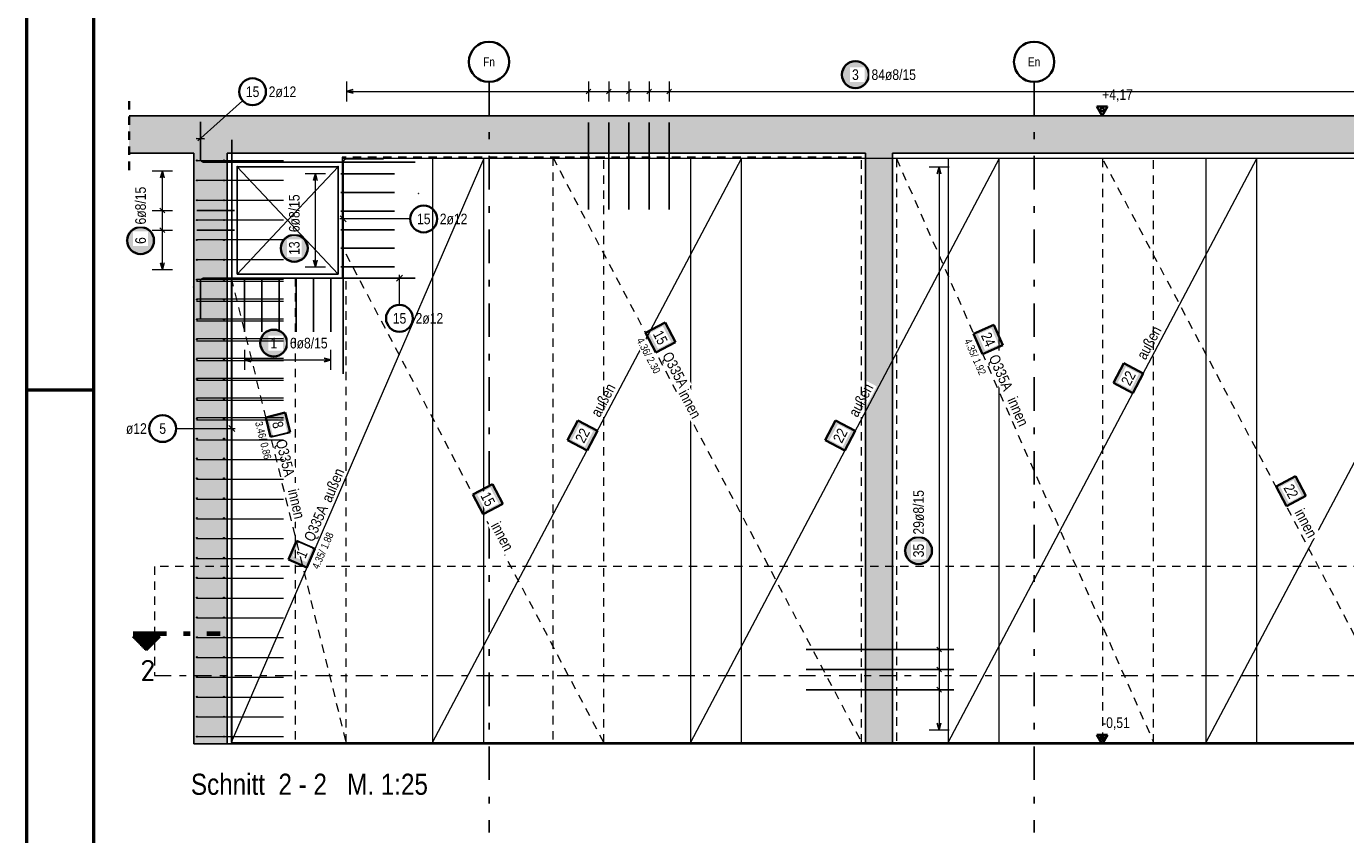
# Model space of a CAD drawing. Header units: millimetres. Extents: x 0 to 89.5, y 0 to 42.
# Tile 3 of 39: x 0 to 19.7, y 8.2 to 20.3. Entities that reach past the tile are written whole.
import ezdxf
from ezdxf.enums import TextEntityAlignment as Align

# ---------------------------------------------------------------- set-up
doc = ezdxf.new("R2010")
doc.units = ezdxf.units.MM
for name, pattern in [('DASHDOT', [1, 0.5, -0.25, 0, -0.25]), ('DASHDOTX2', [2, 1, -0.5, 0, -0.5]), ('HIDDEN', [0.375, 0.25, -0.125])]:
    doc.linetypes.add(name, pattern=pattern)
for name, color, linetype, lineweight in [('Achsen', 7, 'Continuous', 20), ('Bewehrung', 7, 'Continuous', 20), ('nplo', 7, 'Continuous', 20), ('Schraffuren', 7, 'Continuous', 20)]:
    doc.layers.add(name, color=color, linetype=linetype, lineweight=lineweight)
doc.styles.add('Arial Narrow', font='ARIALN.TTF')
doc.styles.add('isocp', font='isocp', dxfattribs={"width": 1.1})

msp = doc.modelspace()

# ---------------------------------------------------------------- hatches: boundary and pattern name
at = {"lineweight": 50}
h = msp.add_hatch(dxfattribs=at)
h.set_pattern_fill('Mau', color=4, scale=0.01, angle=-90, style=0, pattern_type=2)
h.set_pattern_definition([(-90, (0, 0), (0.02, 1e-18), [])])
h.paths.add_polyline_path([(1.988379, 11.1706), (1.588379, 11.1706), (1.788379, 10.9706)])
at = {"layer": 'Bewehrung', "lineweight": 25, "true_color": 0xffffff}
for points in [[(12.569731, 19.547543), (12.569597, 19.555221), (12.569195, 19.56289), (12.568526, 19.570539), (12.56759, 19.578161), (12.566389, 19.585746), (12.564924, 19.593284), (12.563196, 19.600766), (12.561209, 19.608183), (12.558964, 19.615527), (12.556464, 19.622788), (12.553712, 19.629957), (12.550711, 19.637025), (12.547466, 19.643985), (12.54398, 19.650827), (12.540257, 19.657543), (12.536302, 19.664125), (12.53212, 19.670566), (12.527715, 19.676856), (12.523094, 19.682989), (12.518261, 19.688956), (12.513223, 19.694752), (12.507986, 19.700368), (12.502556, 19.705798), (12.49694, 19.711035), (12.491145, 19.716073), (12.485177, 19.720906), (12.479044, 19.725527), (12.472754, 19.729931), (12.466314, 19.734114), (12.459731, 19.738069), (12.453015, 19.741792), (12.446173, 19.745278), (12.439213, 19.748523), (12.432145, 19.751524), (12.424976, 19.754276), (12.417715, 19.756776), (12.410372, 19.759021), (12.402954, 19.761008), (12.395472, 19.762736), (12.387934, 19.764201), (12.380349, 19.765402), (12.372728, 19.766338), (12.365078, 19.767007), (12.357409, 19.767409), (12.349731, 19.767543), (12.342054, 19.767409), (12.334385, 19.767007), (12.326735, 19.766338), (12.319113, 19.765402), (12.311529, 19.764201), (12.303991, 19.762736), (12.296509, 19.761008), (12.289091, 19.759021), (12.281748, 19.756776), (12.274487, 19.754276), (12.267318, 19.751524), (12.260249, 19.748523), (12.25329, 19.745278), (12.246448, 19.741792), (12.239731, 19.738069), (12.233149, 19.734114), (12.226709, 19.729931), (12.220419, 19.725527), (12.214286, 19.720906), (12.208318, 19.716073), (12.202523, 19.711035), (12.196907, 19.705798), (12.191477, 19.700368), (12.18624, 19.694752), (12.181202, 19.688956), (12.176369, 19.682989), (12.171748, 19.676856), (12.167343, 19.670566), (12.163161, 19.664125), (12.159206, 19.657543), (12.155483, 19.650827), (12.151997, 19.643985), (12.148751, 19.637025), (12.145751, 19.629957), (12.142999, 19.622788), (12.140499, 19.615527), (12.138254, 19.608183), (12.136266, 19.600766), (12.134539, 19.593284), (12.133074, 19.585746), (12.131872, 19.578161), (12.130937, 19.570539), (12.130267, 19.56289), (12.129865, 19.555221), (12.129731, 19.547543), (12.129865, 19.539865), (12.130267, 19.532197), (12.130937, 19.524547), (12.131872, 19.516925), (12.133074, 19.509341), (12.134539, 19.501803), (12.136266, 19.49432), (12.138254, 19.486903), (12.140499, 19.479559), (12.142999, 19.472299), (12.145751, 19.46513), (12.148751, 19.458061), (12.151997, 19.451102), (12.155483, 19.444259), (12.159206, 19.437543), (12.163161, 19.430961), (12.167343, 19.424521), (12.171748, 19.41823), (12.176369, 19.412098), (12.181202, 19.40613), (12.18624, 19.400334), (12.191477, 19.394718), (12.196907, 19.389288), (12.202523, 19.384051), (12.208318, 19.379013), (12.214286, 19.374181), (12.220419, 19.369559), (12.226709, 19.365155), (12.233149, 19.360973), (12.239731, 19.357018), (12.246448, 19.353295), (12.25329, 19.349809), (12.260249, 19.346563), (12.267318, 19.343563), (12.274487, 19.340811), (12.281748, 19.338311), (12.289091, 19.336066), (12.296509, 19.334078), (12.303991, 19.332351), (12.311529, 19.330886), (12.319113, 19.329684), (12.326735, 19.328748), (12.334385, 19.328079), (12.342054, 19.327677), (12.349731, 19.327543), (12.357409, 19.327677), (12.365078, 19.328079), (12.372728, 19.328748), (12.380349, 19.329684), (12.387934, 19.330886), (12.395472, 19.332351), (12.402954, 19.334078), (12.410372, 19.336066), (12.417715, 19.338311), (12.424976, 19.340811), (12.432145, 19.343563), (12.439213, 19.346563), (12.446173, 19.349809), (12.453015, 19.353295), (12.459731, 19.357018), (12.466314, 19.360973), (12.472754, 19.365155), (12.479044, 19.369559), (12.485177, 19.374181), (12.491145, 19.379013), (12.49694, 19.384051), (12.502556, 19.389288), (12.507986, 19.394718), (12.513223, 19.400334), (12.518261, 19.40613), (12.523094, 19.412098), (12.527715, 19.41823), (12.53212, 19.424521), (12.536302, 19.430961), (12.540257, 19.437543), (12.54398, 19.444259), (12.547466, 19.451102), (12.550711, 19.458061), (12.553712, 19.46513), (12.556464, 19.472299), (12.558964, 19.479559), (12.561209, 19.486903), (12.563196, 19.49432), (12.564924, 19.501803), (12.566389, 19.509341), (12.56759, 19.516925), (12.568526, 19.524547), (12.569195, 19.532197)], [(1.920939, 17.074953), (1.920805, 17.082631), (1.920404, 17.090299), (1.919734, 17.097949), (1.918798, 17.105571), (1.917597, 17.113156), (1.916132, 17.120694), (1.914404, 17.128176), (1.912417, 17.135593), (1.910172, 17.142937), (1.907672, 17.150197), (1.90492, 17.157366), (1.901919, 17.164435), (1.898674, 17.171395), (1.895188, 17.178237), (1.891465, 17.184953), (1.88751, 17.191535), (1.883328, 17.197975), (1.878923, 17.204266), (1.874302, 17.210399), (1.869469, 17.216366), (1.864431, 17.222162), (1.859194, 17.227778), (1.853764, 17.233208), (1.848148, 17.238445), (1.842353, 17.243483), (1.836385, 17.248315), (1.830252, 17.252937), (1.823962, 17.257341), (1.817522, 17.261524), (1.810939, 17.265479), (1.804223, 17.269201), (1.797381, 17.272688), (1.790421, 17.275933), (1.783353, 17.278933), (1.776184, 17.281685), (1.768923, 17.284185), (1.76158, 17.286431), (1.754162, 17.288418), (1.74668, 17.290145), (1.739142, 17.291611), (1.731558, 17.292812), (1.723936, 17.293748), (1.716286, 17.294417), (1.708617, 17.294819), (1.700939, 17.294953), (1.693262, 17.294819), (1.685593, 17.294417), (1.677943, 17.293748), (1.670321, 17.292812), (1.662737, 17.291611), (1.655199, 17.290145), (1.647717, 17.288418), (1.640299, 17.286431), (1.632956, 17.284185), (1.625695, 17.281685), (1.618526, 17.278933), (1.611457, 17.275933), (1.604498, 17.272688), (1.597656, 17.269201), (1.590939, 17.265479), (1.584357, 17.261524), (1.577917, 17.257341), (1.571627, 17.252937), (1.565494, 17.248315), (1.559526, 17.243483), (1.553731, 17.238445), (1.548115, 17.233208), (1.542685, 17.227778), (1.537448, 17.222162), (1.53241, 17.216366), (1.527577, 17.210399), (1.522956, 17.204266), (1.518551, 17.197975), (1.514369, 17.191535), (1.510414, 17.184953), (1.506691, 17.178237), (1.503205, 17.171395), (1.499959, 17.164435), (1.496959, 17.157366), (1.494207, 17.150197), (1.491707, 17.142937), (1.489462, 17.135593), (1.487474, 17.128176), (1.485747, 17.120694), (1.484282, 17.113156), (1.48308, 17.105571), (1.482145, 17.097949), (1.481475, 17.090299), (1.481073, 17.082631), (1.480939, 17.074953), (1.481073, 17.067275), (1.481475, 17.059607), (1.482145, 17.051957), (1.48308, 17.044335), (1.484282, 17.03675), (1.485747, 17.029212), (1.487474, 17.02173), (1.489462, 17.014313), (1.491707, 17.006969), (1.494207, 16.999709), (1.496959, 16.99254), (1.499959, 16.985471), (1.503205, 16.978511), (1.506691, 16.971669), (1.510414, 16.964953), (1.514369, 16.958371), (1.518551, 16.951931), (1.522956, 16.94564), (1.527577, 16.939507), (1.53241, 16.93354), (1.537448, 16.927744), (1.542685, 16.922128), (1.548115, 16.916698), (1.553731, 16.911461), (1.559526, 16.906423), (1.565494, 16.901591), (1.571627, 16.896969), (1.577917, 16.892565), (1.584357, 16.888382), (1.590939, 16.884427), (1.597656, 16.880705), (1.604498, 16.877218), (1.611457, 16.873973), (1.618526, 16.870973), (1.625695, 16.868221), (1.632956, 16.865721), (1.640299, 16.863475), (1.647717, 16.861488), (1.655199, 16.859761), (1.662737, 16.858295), (1.670321, 16.857094), (1.677943, 16.856158), (1.685593, 16.855489), (1.693262, 16.855087), (1.700939, 16.854953), (1.708617, 16.855087), (1.716286, 16.855489), (1.723936, 16.856158), (1.731558, 16.857094), (1.739142, 16.858295), (1.74668, 16.859761), (1.754162, 16.861488), (1.76158, 16.863475), (1.768923, 16.865721), (1.776184, 16.868221), (1.783353, 16.870973), (1.790421, 16.873973), (1.797381, 16.877218), (1.804223, 16.880705), (1.810939, 16.884427), (1.817522, 16.888382), (1.823962, 16.892565), (1.830252, 16.896969), (1.836385, 16.901591), (1.842353, 16.906423), (1.848148, 16.911461), (1.853764, 16.916698), (1.859194, 16.922128), (1.864431, 16.927744), (1.869469, 16.93354), (1.874302, 16.939507), (1.878923, 16.94564), (1.883328, 16.951931), (1.88751, 16.958371), (1.891465, 16.964953), (1.895188, 16.971669), (1.898674, 16.978511), (1.901919, 16.985471), (1.90492, 16.99254), (1.907672, 16.999709), (1.910172, 17.006969), (1.912417, 17.014313), (1.914404, 17.02173), (1.916132, 17.029212), (1.917597, 17.03675), (1.918798, 17.044335), (1.919734, 17.051957), (1.920404, 17.059607)], [(4.210669, 16.960864), (4.210535, 16.968542), (4.210133, 16.976211), (4.209464, 16.98386), (4.208528, 16.991482), (4.207327, 16.999067), (4.205861, 17.006605), (4.204134, 17.014087), (4.202146, 17.021504), (4.199901, 17.028848), (4.197401, 17.036109), (4.194649, 17.043278), (4.191649, 17.050346), (4.188404, 17.057306), (4.184917, 17.064148), (4.181194, 17.070864), (4.177239, 17.077446), (4.173057, 17.083887), (4.168653, 17.090177), (4.164031, 17.09631), (4.159199, 17.102277), (4.154161, 17.108073), (4.148924, 17.113689), (4.143494, 17.119119), (4.137878, 17.124356), (4.132082, 17.129394), (4.126114, 17.134227), (4.119982, 17.138848), (4.113691, 17.143252), (4.107251, 17.147435), (4.100669, 17.15139), (4.093953, 17.155113), (4.087111, 17.158599), (4.080151, 17.161844), (4.073082, 17.164845), (4.065913, 17.167597), (4.058653, 17.170097), (4.051309, 17.172342), (4.043892, 17.174329), (4.036409, 17.176057), (4.028871, 17.177522), (4.021287, 17.178723), (4.013665, 17.179659), (4.006015, 17.180328), (3.998347, 17.18073), (3.990669, 17.180864), (3.982991, 17.18073), (3.975322, 17.180328), (3.967673, 17.179659), (3.960051, 17.178723), (3.952466, 17.177522), (3.944928, 17.176057), (3.937446, 17.174329), (3.930029, 17.172342), (3.922685, 17.170097), (3.915424, 17.167597), (3.908255, 17.164845), (3.901187, 17.161844), (3.894227, 17.158599), (3.887385, 17.155113), (3.880669, 17.15139), (3.874087, 17.147435), (3.867646, 17.143252), (3.861356, 17.138848), (3.855223, 17.134227), (3.849256, 17.129394), (3.84346, 17.124356), (3.837844, 17.119119), (3.832414, 17.113689), (3.827177, 17.108073), (3.822139, 17.102277), (3.817307, 17.09631), (3.812685, 17.090177), (3.808281, 17.083887), (3.804098, 17.077446), (3.800143, 17.070864), (3.79642, 17.064148), (3.792934, 17.057306), (3.789689, 17.050346), (3.786688, 17.043278), (3.783937, 17.036109), (3.781436, 17.028848), (3.779191, 17.021504), (3.777204, 17.014087), (3.775476, 17.006605), (3.774011, 16.999067), (3.77281, 16.991482), (3.771874, 16.98386), (3.771205, 16.976211), (3.770803, 16.968542), (3.770669, 16.960864), (3.770803, 16.953186), (3.771205, 16.945518), (3.771874, 16.937868), (3.77281, 16.930246), (3.774011, 16.922662), (3.775476, 16.915124), (3.777204, 16.907641), (3.779191, 16.900224), (3.781436, 16.89288), (3.783937, 16.88562), (3.786688, 16.878451), (3.789689, 16.871382), (3.792934, 16.864423), (3.79642, 16.85758), (3.800143, 16.850864), (3.804098, 16.844282), (3.808281, 16.837842), (3.812685, 16.831551), (3.817307, 16.825419), (3.822139, 16.819451), (3.827177, 16.813655), (3.832414, 16.808039), (3.837844, 16.802609), (3.84346, 16.797372), (3.849256, 16.792334), (3.855223, 16.787502), (3.861356, 16.78288), (3.867646, 16.778476), (3.874087, 16.774294), (3.880669, 16.770339), (3.887385, 16.766616), (3.894227, 16.763129), (3.901187, 16.759884), (3.908255, 16.756884), (3.915424, 16.754132), (3.922685, 16.751632), (3.930029, 16.749387), (3.937446, 16.747399), (3.944928, 16.745672), (3.952466, 16.744206), (3.960051, 16.743005), (3.967673, 16.742069), (3.975322, 16.7414), (3.982991, 16.740998), (3.990669, 16.740864), (3.998347, 16.740998), (4.006015, 16.7414), (4.013665, 16.742069), (4.021287, 16.743005), (4.028871, 16.744206), (4.036409, 16.745672), (4.043892, 16.747399), (4.051309, 16.749387), (4.058653, 16.751632), (4.065913, 16.754132), (4.073082, 16.756884), (4.080151, 16.759884), (4.087111, 16.763129), (4.093953, 16.766616), (4.100669, 16.770339), (4.107251, 16.774294), (4.113691, 16.778476), (4.119982, 16.78288), (4.126114, 16.787502), (4.132082, 16.792334), (4.137878, 16.797372), (4.143494, 16.802609), (4.148924, 16.808039), (4.154161, 16.813655), (4.159199, 16.819451), (4.164031, 16.825419), (4.168653, 16.831551), (4.173057, 16.837842), (4.177239, 16.844282), (4.181194, 16.850864), (4.184917, 16.85758), (4.188404, 16.864423), (4.191649, 16.871382), (4.194649, 16.878451), (4.197401, 16.88562), (4.199901, 16.89288), (4.202146, 16.900224), (4.204134, 16.907641), (4.205861, 16.915124), (4.207327, 16.922662), (4.208528, 16.930246), (4.209464, 16.937868), (4.210133, 16.945518)], [(3.905126, 15.547543), (3.904992, 15.555221), (3.90459, 15.56289), (3.90392, 15.570539), (3.902985, 15.578161), (3.901783, 15.585746), (3.900318, 15.593284), (3.898591, 15.600766), (3.896603, 15.608183), (3.894358, 15.615527), (3.891858, 15.622788), (3.889106, 15.629957), (3.886106, 15.637025), (3.88286, 15.643985), (3.879374, 15.650827), (3.875651, 15.657543), (3.871696, 15.664125), (3.867514, 15.670566), (3.863109, 15.676856), (3.858488, 15.682989), (3.853655, 15.688956), (3.848617, 15.694752), (3.84338, 15.700368), (3.83795, 15.705798), (3.832334, 15.711035), (3.826539, 15.716073), (3.820571, 15.720906), (3.814438, 15.725527), (3.808148, 15.729931), (3.801708, 15.734114), (3.795126, 15.738069), (3.788409, 15.741792), (3.781567, 15.745278), (3.774608, 15.748523), (3.767539, 15.751524), (3.76037, 15.754276), (3.753109, 15.756776), (3.745766, 15.759021), (3.738348, 15.761008), (3.730866, 15.762736), (3.723328, 15.764201), (3.715744, 15.765402), (3.708122, 15.766338), (3.700472, 15.767007), (3.692803, 15.767409), (3.685126, 15.767543), (3.677448, 15.767409), (3.669779, 15.767007), (3.662129, 15.766338), (3.654508, 15.765402), (3.646923, 15.764201), (3.639385, 15.762736), (3.631903, 15.761008), (3.624485, 15.759021), (3.617142, 15.756776), (3.609881, 15.754276), (3.602712, 15.751524), (3.595644, 15.748523), (3.588684, 15.745278), (3.581842, 15.741792), (3.575126, 15.738069), (3.568543, 15.734114), (3.562103, 15.729931), (3.555813, 15.725527), (3.54968, 15.720906), (3.543712, 15.716073), (3.537917, 15.711035), (3.532301, 15.705798), (3.526871, 15.700368), (3.521634, 15.694752), (3.516596, 15.688956), (3.511763, 15.682989), (3.507142, 15.676856), (3.502737, 15.670566), (3.498555, 15.664125), (3.4946, 15.657543), (3.490877, 15.650827), (3.487391, 15.643985), (3.484146, 15.637025), (3.481145, 15.629957), (3.478393, 15.622788), (3.475893, 15.615527), (3.473648, 15.608183), (3.471661, 15.600766), (3.469933, 15.593284), (3.468468, 15.585746), (3.467267, 15.578161), (3.466331, 15.570539), (3.465662, 15.56289), (3.46526, 15.555221), (3.465126, 15.547543), (3.46526, 15.539865), (3.465662, 15.532197), (3.466331, 15.524547), (3.467267, 15.516925), (3.468468, 15.509341), (3.469933, 15.501803), (3.471661, 15.49432), (3.473648, 15.486903), (3.475893, 15.479559), (3.478393, 15.472299), (3.481145, 15.46513), (3.484146, 15.458061), (3.487391, 15.451102), (3.490877, 15.444259), (3.4946, 15.437543), (3.498555, 15.430961), (3.502737, 15.424521), (3.507142, 15.41823), (3.511763, 15.412098), (3.516596, 15.40613), (3.521634, 15.400334), (3.526871, 15.394718), (3.532301, 15.389288), (3.537917, 15.384051), (3.543712, 15.379013), (3.54968, 15.374181), (3.555813, 15.369559), (3.562103, 15.365155), (3.568543, 15.360973), (3.575126, 15.357018), (3.581842, 15.353295), (3.588684, 15.349809), (3.595644, 15.346563), (3.602712, 15.343563), (3.609881, 15.340811), (3.617142, 15.338311), (3.624485, 15.336066), (3.631903, 15.334078), (3.639385, 15.332351), (3.646923, 15.330886), (3.654508, 15.329684), (3.662129, 15.328748), (3.669779, 15.328079), (3.677448, 15.327677), (3.685126, 15.327543), (3.692803, 15.327677), (3.700472, 15.328079), (3.708122, 15.328748), (3.715744, 15.329684), (3.723328, 15.330886), (3.730866, 15.332351), (3.738348, 15.334078), (3.745766, 15.336066), (3.753109, 15.338311), (3.76037, 15.340811), (3.767539, 15.343563), (3.774608, 15.346563), (3.781567, 15.349809), (3.788409, 15.353295), (3.795126, 15.357018), (3.801708, 15.360973), (3.808148, 15.365155), (3.814438, 15.369559), (3.820571, 15.374181), (3.826539, 15.379013), (3.832334, 15.384051), (3.83795, 15.389288), (3.84338, 15.394718), (3.848617, 15.400334), (3.853655, 15.40613), (3.858488, 15.412098), (3.863109, 15.41823), (3.867514, 15.424521), (3.871696, 15.430961), (3.875651, 15.437543), (3.879374, 15.444259), (3.88286, 15.451102), (3.886106, 15.458061), (3.889106, 15.46513), (3.891858, 15.472299), (3.894358, 15.479559), (3.896603, 15.486903), (3.898591, 15.49432), (3.900318, 15.501803), (3.901783, 15.509341), (3.902985, 15.516925), (3.90392, 15.524547), (3.90459, 15.532197)], [(13.510464, 12.455214), (13.51033, 12.462892), (13.509928, 12.47056), (13.509259, 12.47821), (13.508323, 12.485832), (13.507122, 12.493417), (13.505656, 12.500955), (13.503929, 12.508437), (13.501942, 12.515854), (13.499696, 12.523198), (13.497196, 12.530458), (13.494444, 12.537627), (13.491444, 12.544696), (13.488199, 12.551656), (13.484712, 12.558498), (13.48099, 12.565214), (13.477035, 12.571796), (13.472852, 12.578236), (13.468448, 12.584527), (13.463826, 12.59066), (13.458994, 12.596627), (13.453956, 12.602423), (13.448719, 12.608039), (13.443289, 12.613469), (13.437673, 12.618706), (13.431877, 12.623744), (13.42591, 12.628576), (13.419777, 12.633198), (13.413486, 12.637602), (13.407046, 12.641785), (13.400464, 12.64574), (13.393748, 12.649462), (13.386906, 12.652949), (13.379946, 12.656194), (13.372877, 12.659194), (13.365708, 12.661946), (13.358448, 12.664446), (13.351104, 12.666692), (13.343687, 12.668679), (13.336205, 12.670406), (13.328667, 12.671872), (13.321082, 12.673073), (13.31346, 12.674009), (13.30581, 12.674678), (13.298142, 12.67508), (13.290464, 12.675214), (13.282786, 12.67508), (13.275118, 12.674678), (13.267468, 12.674009), (13.259846, 12.673073), (13.252261, 12.671872), (13.244723, 12.670406), (13.237241, 12.668679), (13.229824, 12.666692), (13.22248, 12.664446), (13.21522, 12.661946), (13.208051, 12.659194), (13.200982, 12.656194), (13.194022, 12.652949), (13.18718, 12.649462), (13.180464, 12.64574), (13.173882, 12.641785), (13.167442, 12.637602), (13.161151, 12.633198), (13.155018, 12.628576), (13.149051, 12.623744), (13.143255, 12.618706), (13.137639, 12.613469), (13.132209, 12.608039), (13.126972, 12.602423), (13.121934, 12.596627), (13.117102, 12.59066), (13.11248, 12.584527), (13.108076, 12.578236), (13.103893, 12.571796), (13.099938, 12.565214), (13.096216, 12.558498), (13.092729, 12.551656), (13.089484, 12.544696), (13.086484, 12.537627), (13.083732, 12.530458), (13.081232, 12.523198), (13.078986, 12.515854), (13.076999, 12.508437), (13.075272, 12.500955), (13.073806, 12.493417), (13.072605, 12.485832), (13.071669, 12.47821), (13.071, 12.47056), (13.070598, 12.462892), (13.070464, 12.455214), (13.070598, 12.447536), (13.071, 12.439868), (13.071669, 12.432218), (13.072605, 12.424596), (13.073806, 12.417011), (13.075272, 12.409473), (13.076999, 12.401991), (13.078986, 12.394574), (13.081232, 12.38723), (13.083732, 12.37997), (13.086484, 12.372801), (13.089484, 12.365732), (13.092729, 12.358772), (13.096216, 12.35193), (13.099938, 12.345214), (13.103893, 12.338632), (13.108076, 12.332192), (13.11248, 12.325901), (13.117102, 12.319769), (13.121934, 12.313801), (13.126972, 12.308005), (13.132209, 12.302389), (13.137639, 12.296959), (13.143255, 12.291722), (13.149051, 12.286684), (13.155018, 12.281852), (13.161151, 12.27723), (13.167442, 12.272826), (13.173882, 12.268643), (13.180464, 12.264688), (13.18718, 12.260966), (13.194022, 12.257479), (13.200982, 12.254234), (13.208051, 12.251234), (13.21522, 12.248482), (13.22248, 12.245982), (13.229824, 12.243736), (13.237241, 12.241749), (13.244723, 12.240022), (13.252261, 12.238556), (13.259846, 12.237355), (13.267468, 12.236419), (13.275118, 12.23575), (13.282786, 12.235348), (13.290464, 12.235214), (13.298142, 12.235348), (13.30581, 12.23575), (13.31346, 12.236419), (13.321082, 12.237355), (13.328667, 12.238556), (13.336205, 12.240022), (13.343687, 12.241749), (13.351104, 12.243736), (13.358448, 12.245982), (13.365708, 12.248482), (13.372877, 12.251234), (13.379946, 12.254234), (13.386906, 12.257479), (13.393748, 12.260966), (13.400464, 12.264688), (13.407046, 12.268643), (13.413486, 12.272826), (13.419777, 12.27723), (13.42591, 12.281852), (13.431877, 12.286684), (13.437673, 12.291722), (13.443289, 12.296959), (13.448719, 12.302389), (13.453956, 12.308005), (13.458994, 12.313801), (13.463826, 12.319769), (13.468448, 12.325901), (13.472852, 12.332192), (13.477035, 12.338632), (13.48099, 12.345214), (13.484712, 12.35193), (13.488199, 12.358772), (13.491444, 12.365732), (13.494444, 12.372801), (13.497196, 12.37997), (13.499696, 12.38723), (13.501942, 12.394574), (13.503929, 12.401991), (13.505656, 12.409473), (13.507122, 12.417011), (13.508323, 12.424596), (13.509259, 12.432218), (13.509928, 12.439868)]]:
    msp.add_hatch(color=7, dxfattribs=at).paths.add_polyline_path(points)
at = {"layer": 'Bewehrung', "lineweight": 18, "true_color": 0xffffff}
msp.add_hatch(color=7, dxfattribs=at).paths.add_polyline_path([(9.667834, 15.562334), (9.513862, 15.854211), (9.221984, 15.700239), (9.375957, 15.408361)])
at = {"layer": 'Bewehrung', "lineweight": 35, "true_color": 0xffffff}
for points in [[(14.546077, 15.517198), (14.413106, 15.819222), (14.111082, 15.686251), (14.244053, 15.384227)], [(16.346896, 15.247233), (16.192647, 14.955501), (16.484379, 14.801252), (16.638627, 15.092984)], [(3.928409, 14.220958), (3.856453, 14.512201), (3.565211, 14.440245), (3.637166, 14.149002)], [(8.214825, 14.39223), (8.060577, 14.100498), (8.352308, 13.94625), (8.506557, 14.237981)], [(12.054823, 14.39223), (11.900574, 14.100498), (12.192306, 13.94625), (12.346555, 14.237981)], [(19.062171, 13.271851), (18.907922, 13.563583), (18.616191, 13.409334), (18.770439, 13.117602)], [(7.098001, 13.154552), (6.944029, 13.446429), (6.652152, 13.292458), (6.806123, 13.00058)], [(4.023943, 12.600647), (3.904928, 12.325265), (4.18031, 12.206249), (4.299325, 12.481631)]]:
    msp.add_hatch(color=7, dxfattribs=at).paths.add_polyline_path(points)
at = {"layer": 'Schraffuren', "lineweight": 13, "true_color": 0xd7ffd7}
for points in [[(1.529195, 18.376255), (2.992307, 18.376255), (2.992307, 18.936255), (1.529195, 18.936255)], [(2.992307, 18.376255), (31.151339, 18.376255), (31.151339, 18.936255), (2.992307, 18.936255)], [(2.992313, 9.576243), (2.992313, 18.376255), (2.492313, 18.376255), (2.492313, 9.576243)], [(12.901985, 9.576243), (12.901985, 18.376255), (12.501985, 18.376255), (12.501985, 9.576243)]]:
    msp.add_hatch(color=254, dxfattribs=at).paths.add_polyline_path(points)

# ---------------------------------------------------------------- linework, layer by layer
at = {"color": 4, "linetype": 'Continuous', "lineweight": 50}
for p, q in [((0, 42.05), (0, 0)), ((1, 41.8), (1, 0.25))]:
    msp.add_line(p, q, dxfattribs=at)
at = {"color": 2, "linetype": 'HIDDEN', "lineweight": 35, "ltscale": 0.5}
msp.add_line((1.529195, 18.126255), (1.529195, 19.186255), dxfattribs=at)
at = {"color": 2, "linetype": 'Continuous', "lineweight": 35, "ltscale": 0.5}
for p, q in [((16.104257, 19.07265), (15.946757, 19.07265)), ((15.946757, 19.07265), (16.025507, 18.936255)), ((16.025507, 19.07265), (15.986132, 19.004453)), ((16.025507, 18.936255), (16.104257, 19.07265)), ((16.064882, 19.004453), (16.025507, 19.07265)), ((15.986132, 19.004453), (16.064882, 19.004453)), ((16.104257, 9.712638), (15.946757, 9.712638)), ((15.946757, 9.712638), (16.025507, 9.576243)), ((16.025507, 9.712638), (15.986132, 9.644441)), ((15.986132, 9.644441), (16.064882, 9.644441)), ((16.025507, 9.576243), (16.104257, 9.712638)), ((16.064882, 9.644441), (16.025507, 9.712638))]:
    msp.add_line(p, q, dxfattribs=at)
at = {"color": 3, "linetype": 'Continuous', "lineweight": 25}
for p, q in [((1.529195, 18.936255), (2.992307, 18.936255)), ((2.992307, 18.936255), (31.151339, 18.936255)), ((1.529195, 18.376255), (2.492313, 18.376255)), ((2.492313, 9.576241), (2.492313, 18.376255)), ((2.992307, 18.376255), (12.501985, 18.376255)), ((2.992307, 9.576241), (2.992307, 18.376255)), ((12.901985, 18.376255), (28.423855, 18.376255)), ((12.901985, 9.576243), (12.901985, 18.376243)), ((2.492313, 9.576243), (2.992313, 9.576243)), ((12.501985, 9.576243), (12.901985, 9.576243))]:
    msp.add_line(p, q, dxfattribs=at)
at = {"color": 3, "linetype": 'Continuous', "lineweight": 25, "ltscale": 0.5}
for p, q in [((15.946757, 18.936255), (16.479674, 18.936255)), ((3.062313, 9.576243), (3.062313, 18.576243)), ((3.106508, 14.229852), (3.018119, 14.318241)), ((15.946757, 9.576243), (16.434394, 9.576243))]:
    msp.add_line(p, q, dxfattribs=at)
at = {"color": 4, "linetype": 'Continuous', "lineweight": 50, "ltscale": 0.5}
msp.add_line((0, 14.85), (1, 14.85), dxfattribs=at)
at = {"color": 5, "linetype": 'Continuous', "lineweight": 18, "ltscale": 0.5}
msp.add_line((2.229883, 14.274047), (3.112313, 14.274047), dxfattribs=at)
at = {"color": 9, "linetype": 'HIDDEN', "lineweight": 0, "ltscale": 0.5}
for p, q in [((31.143043, 12.220867), (1.90756, 12.220867)), ((1.90756, 12.220867), (1.90756, 10.596243))]:
    msp.add_line(p, q, dxfattribs=at)
at = {"color": 1, "linetype": 'DASHDOTX2', "lineweight": 70, "ltscale": 0.5}
msp.add_line((1.588379, 11.2206), (2.888379, 11.2206), dxfattribs=at)
at = {"color": 2, "linetype": 'Continuous', "lineweight": 35}
for p, q in [((1.588379, 11.1706), (1.988379, 11.1706)), ((1.588379, 11.1706), (1.788379, 10.9706)), ((1.788379, 10.9706), (1.988379, 11.1706))]:
    msp.add_line(p, q, dxfattribs=at)
at = {"color": 9, "linetype": 'DASHDOT', "lineweight": 0, "ltscale": 0.5}
msp.add_line((1.90756, 10.596243), (31.143043, 10.596243), dxfattribs=at)
at = {"color": 9, "linetype": 'Continuous', "lineweight": 0}
for centre in [(3.142313, 18.183512), (4.642313, 18.183512), (4.642313, 17.776243), (5.842313, 17.776243), (2.492313, 16.3835)]:
    msp.add_circle(centre, 0.00222, dxfattribs=at)
at = {"color": 2, "linetype": 'Continuous', "lineweight": 35, "ltscale": 0.5}
msp.add_circle((2.029883, 14.274047), 0.2, dxfattribs=at)
at = {"layer": 'Achsen', "color": 3, "linetype": 'DASHDOTX2', "lineweight": 25, "ltscale": 0.5}
for p, q in [((6.892314, 19.438715), (6.892314, 8.256095)), ((15.012314, 19.438715), (15.012314, 8.256095))]:
    msp.add_line(p, q, dxfattribs=at)
at = {"layer": 'Achsen', "color": 3, "linetype": 'Continuous', "lineweight": 25}
for p, q in [((3.142313, 18.176243), (4.642313, 18.176243)), ((3.142313, 16.576243), (3.142313, 18.176243)), ((4.642313, 16.576243), (4.642313, 18.176243)), ((3.142313, 16.576243), (4.642313, 16.576243)), ((2.992313, 9.576243), (12.501985, 9.576243)), ((12.901985, 9.576243), (22.5628, 9.576243))]:
    msp.add_line(p, q, dxfattribs=at)
at = {"layer": 'Achsen', "color": 2, "linetype": 'Continuous', "lineweight": 35}
for centre in [(6.892314, 19.738715), (15.012314, 19.738715)]:
    msp.add_circle(centre, 0.3, dxfattribs=at)
at = {"layer": 'Achsen', "color": 9, "linetype": 'Continuous', "lineweight": 0}
msp.add_circle((2.992313, 18.376255), 0.00222, dxfattribs=at)
at = {"layer": 'Bewehrung', "color": 5, "linetype": 'Continuous', "lineweight": 18, "ltscale": 0.5}
for p, q in [((4.770313, 19.447543), (4.770313, 19.147543)), ((4.770313, 19.297543), (29.70429, 19.297543)), ((8.375226, 19.447543), (8.375226, 19.147543)), ((8.675635, 19.447543), (8.675635, 19.147543)), ((8.976044, 19.447543), (8.976044, 19.147543)), ((9.276454, 19.447543), (9.276454, 19.147543)), ((9.576863, 19.447543), (9.576863, 19.147543)), ((3.220699, 19.159216), (2.555153, 18.560059)), ((2.175507, 18.108243), (1.875507, 18.108243)), ((2.025507, 16.644244), (2.025507, 18.108243)), ((13.747197, 18.168256), (13.447197, 18.168258)), ((13.597197, 18.168257), (13.597141, 9.784263)), ((4.455505, 18.068242), (4.155505, 18.068242)), ((4.305505, 16.684243), (4.305505, 18.068242)), ((1.875507, 17.522644), (2.175507, 17.522644)), ((5.718731, 17.397775), (4.669355, 17.397775)), ((1.875507, 17.229844), (2.175507, 17.229844)), ((1.875507, 16.644244), (2.175507, 16.644244)), ((4.155505, 16.684243), (4.455505, 16.684243)), ((5.557901, 16.116673), (5.557901, 16.566243)), ((3.250313, 15.447543), (3.250313, 15.147543)), ((4.534312, 15.147543), (4.534312, 15.447543)), ((3.250313, 15.297543), (4.534312, 15.297543)), ((13.747149, 10.981975), (13.447149, 10.981977)), ((13.747147, 10.682547), (13.447147, 10.682549)), ((13.747145, 10.383118), (13.447145, 10.38312)), ((13.447141, 9.784264), (13.747141, 9.784262))]:
    msp.add_line(p, q, dxfattribs=at)
at = {"layer": 'Bewehrung', "color": 3, "linetype": 'Continuous', "lineweight": 25, "ltscale": 0.5}
for p, q in [((4.870313, 19.324338), (4.770313, 19.297543)), ((4.770313, 19.297543), (4.870313, 19.270748)), ((8.410581, 19.332899), (8.33987, 19.262188)), ((8.71099, 19.332899), (8.64028, 19.262188)), ((9.0114, 19.332899), (8.940689, 19.262188)), ((9.311809, 19.332899), (9.241098, 19.262188)), ((9.612218, 19.332899), (9.541508, 19.262188)), ((2.592313, 18.843512), (2.592313, 18.291512)), ((8.375226, 17.536255), (8.375226, 18.836255)), ((8.675635, 17.536255), (8.675635, 18.836255)), ((8.976044, 17.536255), (8.976044, 18.836255)), ((9.276454, 17.536255), (9.276454, 18.836255)), ((9.576863, 17.536255), (9.576863, 18.836255)), ((2.529899, 18.596788), (2.654727, 18.590236)), ((5.319355, 18.290963), (4.767355, 18.290963)), ((2.025507, 18.108243), (1.998712, 18.008243)), ((2.052302, 18.008243), (2.025507, 18.108243)), ((2.640313, 18.243512), (5.792313, 18.243512)), ((4.719355, 18.242963), (4.719355, 15.090963)), ((13.597197, 18.168257), (13.570402, 18.068257)), ((13.623992, 18.068257), (13.597197, 18.168257)), ((4.305505, 18.068242), (4.27871, 17.968242)), ((4.3323, 17.968242), (4.305505, 18.068242)), ((5.482313, 18.068242), (4.682313, 18.068242)), ((5.482313, 17.791443), (4.682313, 17.791443)), ((1.990152, 17.557999), (2.060863, 17.487288)), ((2.540313, 17.522644), (3.102313, 17.522644)), ((5.482313, 17.514643), (4.682313, 17.514643)), ((4.67516, 17.44197), (4.763549, 17.353581)), ((1.990152, 17.265199), (2.060863, 17.194489)), ((2.540313, 17.229844), (3.102313, 17.229844)), ((5.482313, 17.237843), (4.682313, 17.237843)), ((5.482313, 16.961043), (4.682313, 16.961043)), ((1.998712, 16.744244), (2.025507, 16.644244)), ((2.025507, 16.644244), (2.052302, 16.744244)), ((4.27871, 16.784243), (4.305505, 16.684243)), ((4.305505, 16.684243), (4.3323, 16.784243)), ((2.640313, 16.516243), (5.792313, 16.516243)), ((3.250313, 15.716243), (3.250313, 16.516243)), ((3.507113, 15.716243), (3.507113, 16.516243)), ((3.763913, 15.716243), (3.763913, 16.516243)), ((4.020713, 15.716243), (4.020713, 16.516243)), ((4.277513, 15.716243), (4.277513, 16.516243)), ((4.534312, 15.716243), (4.534312, 16.516243)), ((5.482313, 16.684243), (4.682313, 16.684243)), ((5.602095, 16.560438), (5.513707, 16.472049)), ((2.592313, 15.916243), (2.592313, 16.468243)), ((3.350313, 15.324338), (3.250313, 15.297543)), ((3.250313, 15.297543), (3.350313, 15.270748)), ((4.534312, 15.297543), (4.434312, 15.324338)), ((4.434312, 15.270748), (4.534312, 15.297543)), ((13.632504, 10.94662), (13.561794, 11.017332)), ((11.61419, 10.981989), (13.81419, 10.981975)), ((11.61419, 10.682561), (13.81419, 10.682546)), ((13.632502, 10.647192), (13.561792, 10.717903)), ((13.6325, 10.347764), (13.56179, 10.418475)), ((11.61419, 10.383133), (13.81419, 10.383118)), ((13.570347, 9.884263), (13.597141, 9.784263)), ((13.597141, 9.784263), (13.623937, 9.884262))]:
    msp.add_line(p, q, dxfattribs=at)
at = {"layer": 'Bewehrung', "color": 7, "linetype": 'Continuous', "lineweight": 18, "ltscale": 0.5}
for p, q in [((6.812307, 18.296251), (4.702316, 18.296251)), ((4.702316, 18.296251), (4.702316, 16.516244)), ((10.652307, 18.296254), (6.05231, 18.296254)), ((6.05231, 18.296254), (6.05231, 9.596245)), ((6.05231, 9.596245), (10.652307, 18.296254)), ((6.812307, 9.596247), (6.812307, 18.296251)), ((14.492305, 18.296254), (9.892307, 18.296254)), ((9.892307, 18.296254), (9.892307, 9.596245)), ((14.492305, 18.296254), (9.892307, 9.596245)), ((10.652307, 9.596245), (10.652307, 18.296254)), ((10.652307, 18.296254), (10.652307, 18.296254)), ((18.332307, 18.296253), (13.73231, 18.296253)), ((13.73231, 18.296253), (13.73231, 9.596243)), ((13.73231, 9.596243), (18.332307, 18.296253)), ((14.492305, 9.596245), (14.492305, 18.296254)), ((22.172305, 18.296254), (17.572308, 18.296254)), ((17.572308, 18.296254), (17.572308, 9.596244)), ((22.172305, 18.296254), (17.572308, 9.596244)), ((18.332307, 9.596243), (18.332307, 18.296253)), ((18.332307, 18.296253), (18.332307, 18.296253)), ((3.942312, 16.516244), (3.052311, 16.516239)), ((3.052311, 16.516239), (3.052316, 9.596247)), ((4.702316, 16.516244), (3.942312, 16.516244)), ((3.052316, 9.596247), (6.812307, 9.596247)), ((6.05231, 9.596245), (10.652307, 9.596245)), ((6.812307, 9.596247), (6.812307, 9.596247)), ((9.892307, 9.596245), (14.492305, 9.596245)), ((13.73231, 9.596243), (18.332307, 9.596243)), ((14.492305, 9.596245), (14.492305, 9.596245)), ((17.572308, 9.596244), (22.172305, 9.596244))]:
    msp.add_line(p, q, dxfattribs=at)
at = {"layer": 'Bewehrung', "color": 5, "linetype": 'HIDDEN', "lineweight": 18, "ltscale": 0.5}
for p, q in [((7.688724, 18.316246), (4.702318, 18.316246)), ((4.702318, 18.316246), (4.702318, 16.516243)), ((8.601985, 18.316245), (7.688724, 18.316246)), ((12.441984, 18.316238), (7.841985, 18.316238)), ((7.841985, 18.316238), (7.841985, 9.596243)), ((8.601985, 18.316245), (8.601985, 18.316245)), ((16.792306, 18.296254), (12.961986, 18.296254)), ((12.961986, 18.296254), (12.961986, 9.596243)), ((20.632304, 18.296253), (16.032307, 18.296253)), ((16.032307, 18.296253), (16.032307, 9.596244)), ((4.761985, 16.516243), (3.052307, 16.516243)), ((3.052307, 16.516243), (3.052307, 9.59625)), ((4.702318, 16.516243), (4.001993, 16.516243)), ((3.052307, 9.59625), (4.761985, 9.59625)), ((4.001993, 9.596243), (8.601985, 9.596243)), ((4.761985, 9.59625), (4.761985, 9.59625)), ((7.841985, 9.596243), (12.441984, 9.596243)), ((12.441984, 9.596243), (12.441984, 9.596243)), ((12.961986, 9.596243), (16.792306, 9.596243)), ((16.032307, 9.596244), (20.632304, 9.596244)), ((16.792306, 9.596243), (16.792306, 9.596243))]:
    msp.add_line(p, q, dxfattribs=at)
at = {"layer": 'Bewehrung', "color": 2, "linetype": 'Continuous', "lineweight": 35, "ltscale": 0.5}
for p, q in [((9.513862, 15.854211), (9.221984, 15.700239)), ((9.667834, 15.562334), (9.513862, 15.854211)), ((14.413106, 15.819222), (14.111082, 15.686251)), ((14.546077, 15.517198), (14.413106, 15.819222)), ((9.221984, 15.700239), (9.375957, 15.408361)), ((9.375957, 15.408361), (9.667834, 15.562334)), ((14.111082, 15.686251), (14.244053, 15.384227)), ((14.244053, 15.384227), (14.546077, 15.517198)), ((16.346896, 15.247233), (16.192647, 14.955501)), ((16.638627, 15.092984), (16.346896, 15.247233)), ((16.192647, 14.955501), (16.484379, 14.801252)), ((16.484379, 14.801252), (16.638627, 15.092984)), ((3.856453, 14.512201), (3.565211, 14.440245)), ((3.565211, 14.440245), (3.637166, 14.149002)), ((3.928409, 14.220958), (3.856453, 14.512201)), ((8.214825, 14.39223), (8.060577, 14.100498)), ((8.506557, 14.237981), (8.214825, 14.39223)), ((12.054823, 14.39223), (11.900574, 14.100498)), ((12.346555, 14.237981), (12.054823, 14.39223)), ((3.637166, 14.149002), (3.928409, 14.220958)), ((8.352308, 13.94625), (8.506557, 14.237981)), ((12.192306, 13.94625), (12.346555, 14.237981)), ((8.060577, 14.100498), (8.352308, 13.94625)), ((11.900574, 14.100498), (12.192306, 13.94625)), ((18.907922, 13.563583), (18.616191, 13.409334)), ((19.062171, 13.271851), (18.907922, 13.563583)), ((6.944029, 13.446429), (6.652152, 13.292458)), ((7.098001, 13.154552), (6.944029, 13.446429)), ((18.616191, 13.409334), (18.770439, 13.117602)), ((6.652152, 13.292458), (6.806123, 13.00058)), ((18.770439, 13.117602), (19.062171, 13.271851)), ((6.806123, 13.00058), (7.098001, 13.154552)), ((4.023943, 12.600647), (3.904928, 12.325265)), ((4.299325, 12.481631), (4.023943, 12.600647)), ((4.18031, 12.206249), (4.299325, 12.481631)), ((3.904928, 12.325265), (4.18031, 12.206249))]:
    msp.add_line(p, q, dxfattribs=at)
for centre in [(12.349731, 19.547543), (3.36934, 19.293029), (5.918731, 17.397775), (1.700939, 17.074953), (3.990669, 16.960864), (5.557901, 15.916673), (3.685126, 15.547543), (13.290464, 12.455214)]:
    msp.add_circle(centre, 0.2, dxfattribs=at)
at = {"layer": 'Bewehrung', "color": 9, "linetype": 'Continuous', "lineweight": 0}
for centre in [(11.535595, 18.376267), (13.81419, 18.376255), (12.014197, 9.576267), (13.81419, 9.576255)]:
    msp.add_circle(centre, 0.00222, dxfattribs=at)
at = {"layer": 'Bewehrung', "color": 3, "linetype": 'Continuous', "lineweight": 25, "ltscale": 0.5}
for centre, start, end in [((2.640313, 18.291512), 180, 270), ((4.767355, 18.242963), 90, 180), ((2.640313, 16.468243), 90, 180)]:
    msp.add_arc(centre, 0.048, start, end, dxfattribs=at)
at = {"layer": 'nplo', "color": 9, "linetype": 'Continuous', "lineweight": 0, "ltscale": 0.5}
for p, q in [((2.532307, 18.268306), (3.832307, 18.268306)), ((2.532307, 16.468239), (3.832307, 16.468239)), ((2.53231, 16.499822), (3.83231, 16.499822)), ((2.532307, 16.173282), (3.832307, 16.173282)), ((2.53231, 16.205074), (3.83231, 16.205074)), ((2.532307, 15.878326), (3.832307, 15.878326)), ((2.532311, 15.910327), (3.832311, 15.910327)), ((2.532307, 15.288413), (3.832307, 15.288413)), ((2.532312, 15.320832), (3.832312, 15.320832)), ((2.532307, 14.993457), (3.832307, 14.993457)), ((2.532312, 15.026085), (3.832312, 15.026085)), ((2.532307, 14.6985), (3.832307, 14.6985)), ((2.532313, 14.731338), (3.832313, 14.731338)), ((2.532307, 12.633805), (3.832307, 12.633805)), ((2.532307, 12.338849), (3.832307, 12.338849)), ((2.532307, 12.043893), (3.832307, 12.043893)), ((2.532307, 11.748936), (3.832307, 11.748936)), ((2.532307, 11.45398), (3.832307, 11.45398)), ((2.532307, 11.159023), (3.832307, 11.159023)), ((2.532307, 10.864067), (3.832307, 10.864067)), ((2.532307, 10.569111), (3.832307, 10.569111)), ((2.532307, 10.274154), (3.832307, 10.274154)), ((2.532307, 9.979198), (3.832307, 9.979198)), ((2.532307, 9.684241), (3.832307, 9.684241))]:
    msp.add_line(p, q, dxfattribs=at)
for centre in [(2.540307, 18.26825), (2.540307, 18.26825), (2.944314, 18.26825), (2.944314, 18.26825), (2.540307, 17.972249), (2.540307, 17.972249), (2.944314, 17.972249), (2.944314, 17.972249), (2.540307, 17.676249), (2.540307, 17.676249), (2.944314, 17.676249), (2.944314, 17.676249), (2.540307, 17.380249), (2.540307, 17.380249), (2.944314, 17.380249), (2.944314, 17.380249), (2.540307, 17.084249), (2.540307, 17.084249), (2.944314, 17.084249), (2.944314, 17.084249), (2.540307, 16.788248), (2.540307, 16.788248), (2.944314, 16.788248), (2.944314, 16.788248), (2.540307, 16.492248), (2.540307, 16.492248), (2.944314, 16.492248), (2.944314, 16.492248), (2.540307, 16.196248), (2.540307, 16.196248), (2.944314, 16.196248), (2.944314, 16.196248), (2.540307, 15.900247), (2.540307, 15.900247), (2.944314, 15.900247), (2.944314, 15.900247), (2.540307, 15.604247), (2.540307, 15.604247), (2.944314, 15.604247), (2.944314, 15.604247), (2.540307, 15.308247), (2.540307, 15.308247), (2.944314, 15.308247), (2.944314, 15.308247), (2.540307, 15.012246), (2.540307, 15.012246), (2.944314, 15.012246), (2.944314, 15.012246), (2.540307, 14.716246), (2.540307, 14.716246), (2.944314, 14.716246), (2.944314, 14.716246), (2.540307, 14.420246), (2.540307, 14.420246), (2.944314, 14.420246), (2.944314, 14.420246), (2.540307, 14.124246), (2.540307, 14.124246), (2.944314, 14.124246), (2.944314, 14.124246), (2.540307, 13.828245), (2.540307, 13.828245), (2.944314, 13.828245), (2.944314, 13.828245), (2.540307, 13.532245), (2.540307, 13.532245), (2.944314, 13.532245), (2.944314, 13.532245), (2.540307, 13.236245), (2.540307, 13.236245), (2.944314, 13.236245), (2.944314, 13.236245), (2.540307, 12.940244), (2.540307, 12.940244), (2.944314, 12.940244), (2.944314, 12.940244), (2.540307, 12.644244), (2.540307, 12.644244), (2.944314, 12.644244), (2.944314, 12.644244), (2.540307, 12.348244), (2.540307, 12.348244), (2.944314, 12.348244), (2.944314, 12.348244), (2.540307, 12.052244), (2.540307, 12.052244), (2.944314, 12.052244), (2.944314, 12.052244), (2.540307, 11.756243), (2.540307, 11.756243), (2.944314, 11.756243), (2.944314, 11.756243), (2.540307, 11.460243), (2.540307, 11.460243), (2.944314, 11.460243), (2.944314, 11.460243), (2.540307, 11.164243), (2.540307, 11.164243), (2.944314, 11.164243), (2.944314, 11.164243), (2.540307, 10.868242), (2.540307, 10.868242), (2.944314, 10.868242), (2.944314, 10.868242), (2.540307, 10.572242), (2.540307, 10.572242), (2.944314, 10.572242), (2.944314, 10.572242), (2.540307, 10.276242), (2.540307, 10.276242), (2.944314, 10.276242), (2.944314, 10.276242), (2.540307, 9.980242), (2.540307, 9.980242), (2.944314, 9.980242), (2.944314, 9.980242), (2.540307, 9.684241), (2.540307, 9.684241), (2.944314, 9.684241), (2.944314, 9.684241)]:
    msp.add_circle(centre, 0.008, dxfattribs=at)

# ---------------------------------------------------------------- texts
at = {"color": 2, "lineweight": 35, "style": 'isocp', "width": 1.15}
msp.add_text('2', height=0.315, dxfattribs=at).set_placement((1.808937, 10.512497), align=Align.CENTER)
at = {"color": 1, "lineweight": 70, "style": 'Arial Narrow'}
msp.add_text('Schnitt  2 - 2   M. 1:25', height=0.315, dxfattribs=at).set_placement((2.451335, 8.816668))
at = {"color": 2, "lineweight": 35, "char_height": 0.1575, "attachment_point": 1, "line_spacing_factor": 0.9, "style": 'Arial Narrow'}
for s, insert in [(' +4,17', (15.976612, 19.330005)), ('ø12', (1.482758, 14.352797)), ('5', (1.98027, 14.352797)), (' -0,51', (15.976039, 9.969993))]:
    msp.add_mtext(s, dxfattribs=dict(at, insert=insert))
at = {"layer": 'Achsen', "color": 3, "lineweight": 25, "style": 'Arial Narrow'}
for s, p in [('Fn', (6.892314, 19.738715)), ('En', (15.012314, 19.738715))]:
    msp.add_text(s, height=0.13, dxfattribs=at).set_placement(p, align=Align.MIDDLE_CENTER)
at = {"layer": 'Bewehrung', "color": 2, "lineweight": 35, "char_height": 0.1575, "attachment_point": 1, "line_spacing_factor": 0.9, "style": 'Arial Narrow'}
for s, insert in [('15', (3.270115, 19.371779)), ('2ø12', (3.60934, 19.371779)), ('15', (5.819506, 17.476525)), ('2ø12', (6.158731, 17.476525)), ('15', (5.458676, 15.995423)), ('2ø12', (5.797901, 15.995423))]:
    msp.add_mtext(s, dxfattribs=dict(at, insert=insert))

# ---------------------------------------------------------------- next in the draw order: texts
at = {"layer": 'Bewehrung', "color": 2, "lineweight": 35, "char_height": 0.1575, "attachment_point": 1, "line_spacing_factor": 0.9, "style": 'Arial Narrow', "bg_fill": 3, "box_fill_scale": 1.2, "bg_fill_color": 256, "bg_fill_true_color": 13158600, "bg_fill_transparency": 0}
for s, insert in [('3', (12.300119, 19.626293)), ('84ø8/15', (12.589731, 19.626293)), ('1', (3.635513, 15.626293)), ('6ø8/15', (3.925126, 15.626293))]:
    msp.add_mtext(s, dxfattribs=dict(at, insert=insert))
at = {"layer": 'Bewehrung', "color": 2, "lineweight": 35, "attachment_point": 1, "line_spacing_factor": 0.9, "style": 'Arial Narrow', "bg_fill": 3, "box_fill_scale": 1.2, "bg_fill_color": 256, "bg_fill_true_color": 13158600, "bg_fill_transparency": 0}
for s, insert, char_height, rotation in [('6ø8/15', (1.622189, 17.314953), 0.1575, 90), ('6ø8/15', (3.911919, 17.200864), 0.1575, 90), ('6', (1.622189, 17.02534), 0.1575, 90), ('13', (3.911919, 16.861639), 0.1575, 90), (' außen', (16.507592, 15.315824), 0.16, 62.1330379), ('22', (16.29964, 14.973334), 0.1575, 62.1330379), (' außen', (8.375521, 14.460821), 0.16, 62.1330379), (' außen', (12.215519, 14.460821), 0.16, 62.133034), ('22', (8.167569, 14.118331), 0.1575, 62.1330379), ('22', (12.007567, 14.118331), 0.1575, 62.133034)]:
    msp.add_mtext(s, dxfattribs=dict(at, insert=insert, char_height=char_height, rotation=rotation))

# ---------------------------------------------------------------- next in the draw order: linework, layer by layer
at = {"color": 3, "linetype": 'Continuous', "lineweight": 25}
msp.add_line((12.501985, 9.576243), (12.501985, 18.376243), dxfattribs=at)
at = {"layer": 'Achsen', "color": 3, "linetype": 'Continuous', "lineweight": 25}
for p, q in [((4.642313, 16.576243), (3.142313, 18.176243)), ((3.892313, 17.376243), (4.642313, 18.176243)), ((3.142313, 16.576243), (3.892313, 17.376243))]:
    msp.add_line(p, q, dxfattribs=at)
at = {"layer": 'Bewehrung', "color": 7, "linetype": 'Continuous', "lineweight": 18, "ltscale": 0.5}
msp.add_line((6.812307, 18.296251), (3.052316, 9.596247), dxfattribs=at)
at = {"layer": 'Bewehrung', "color": 5, "linetype": 'HIDDEN', "lineweight": 18, "ltscale": 0.5}
for p, q in [((7.841985, 18.316238), (12.441984, 9.596243)), ((8.601985, 9.596243), (8.601985, 18.316245)), ((12.441984, 9.596243), (12.441984, 18.316238)), ((12.961986, 18.296254), (16.792306, 9.596243)), ((20.632304, 9.596244), (16.032307, 18.296253)), ((16.792306, 9.596243), (16.792306, 18.296254))]:
    msp.add_line(p, q, dxfattribs=at)
at = {"layer": 'nplo', "color": 9, "linetype": 'Continuous', "lineweight": 0, "ltscale": 0.5}
for p, q in [((2.532307, 17.973558), (3.832307, 17.973558)), ((2.532308, 17.678811), (3.832308, 17.678811)), ((2.532308, 17.384064), (3.832308, 17.384064)), ((2.532309, 17.089316), (3.832309, 17.089316)), ((2.532309, 16.794569), (3.832309, 16.794569)), ((2.532307, 15.58337), (3.832307, 15.58337)), ((2.532311, 15.61558), (3.832311, 15.61558))]:
    msp.add_line(p, q, dxfattribs=at)

# ---------------------------------------------------------------- next in the draw order: texts
at = {"layer": 'Bewehrung', "color": 2, "lineweight": 35, "attachment_point": 1, "line_spacing_factor": 0.9, "style": 'Arial Narrow', "bg_fill": 3, "box_fill_scale": 1.2, "bg_fill_color": 256, "bg_fill_true_color": 13158600, "bg_fill_transparency": 0}
for s, insert, char_height, rotation in [('15', (9.468265, 15.755792), 0.1575, 297.8126843), ('24', (14.360672, 15.724269), 0.1575, 293.7622632), ('29ø8/15', (13.211716, 12.695215), 0.1575, 89.9996168), ('22', (18.862419, 13.46512), 0.1575, 297.8669621), ('Q335A', (4.129427, 12.636763), 0.1575, 66.6268386), ('innen', (19.028379, 13.100427), 0.16, 297.8669621), ('35', (13.211713, 12.35599), 0.1575, 89.9996168), ('1', (4.010157, 12.389148), 0.1575, 66.6268386)]:
    msp.add_mtext(s, dxfattribs=dict(at, insert=insert, char_height=char_height, rotation=rotation))

# ---------------------------------------------------------------- next in the draw order: linework, layer by layer
at = {"layer": 'Bewehrung', "color": 5, "linetype": 'HIDDEN', "lineweight": 18, "ltscale": 0.5}
msp.add_line((4.001993, 16.516243), (4.001993, 9.596243), dxfattribs=at)

# ---------------------------------------------------------------- next in the draw order: texts
at = {"layer": 'Bewehrung', "color": 2, "lineweight": 35, "attachment_point": 1, "line_spacing_factor": 0.9, "style": 'Arial Narrow', "bg_fill": 3, "box_fill_scale": 1.2, "bg_fill_color": 256, "bg_fill_true_color": 13158600, "bg_fill_transparency": 0}
for s, insert, char_height, rotation in [('Q335A', (9.606824, 15.436874), 0.1575, 297.8126843), ('Q335A', (14.476357, 15.396361), 0.1575, 293.7622632), ('außen', (4.390752, 13.222501), 0.16, 67.02492), (' 4.35/ 1.88', (4.235387, 12.182446), 0.1125, 66.6268386)]:
    msp.add_mtext(s, dxfattribs=dict(at, insert=insert, char_height=char_height, rotation=rotation))

# ---------------------------------------------------------------- next in the draw order: linework, layer by layer
at = {"layer": 'Bewehrung', "color": 5, "linetype": 'HIDDEN', "lineweight": 18, "ltscale": 0.5}
for p, q in [((8.601985, 9.596243), (4.702318, 16.988672)), ((3.052307, 16.516243), (4.761985, 9.59625)), ((4.761985, 9.59625), (4.761985, 16.516243))]:
    msp.add_line(p, q, dxfattribs=at)

# ---------------------------------------------------------------- next in the draw order: texts
at = {"layer": 'Bewehrung', "color": 2, "lineweight": 35, "attachment_point": 1, "line_spacing_factor": 0.9, "style": 'Arial Narrow', "bg_fill": 3, "box_fill_scale": 1.2, "bg_fill_color": 256, "bg_fill_true_color": 13158600, "bg_fill_transparency": 0}
for s, insert, char_height, rotation in [(' 4.36/ 2.30', (9.168916, 15.672244), 0.1125, 297.8126843), (' 4.35/ 1.92', (14.056169, 15.662075), 0.1125, 293.7622632), ('innen', (9.852619, 14.876604), 0.16, 297.9214353), ('innen', (14.757002, 14.765121), 0.16, 293.7622632)]:
    msp.add_mtext(s, dxfattribs=dict(at, insert=insert, char_height=char_height, rotation=rotation))

# ---------------------------------------------------------------- next in the draw order: texts
for s, insert, char_height, rotation in [('8', (3.811361, 14.397654), 0.1575, 283.8777869), ('Q335A', (3.866306, 14.12836), 0.1575, 283.8777869), ('15', (6.898433, 13.34801), 0.1575, 297.8126246), ('innen', (7.055663, 12.902485), 0.16, 297.9215019)]:
    msp.add_mtext(s, dxfattribs=dict(at, insert=insert, char_height=char_height, rotation=rotation))

# ---------------------------------------------------------------- next in the draw order: linework, layer by layer
at = {"layer": 'nplo', "color": 9, "linetype": 'Continuous', "lineweight": 0, "ltscale": 0.5}
msp.add_line((2.532307, 13.518675), (3.832307, 13.518675), dxfattribs=at)

# ---------------------------------------------------------------- next in the draw order: texts
at = {"layer": 'Bewehrung', "color": 2, "lineweight": 35, "attachment_point": 1, "line_spacing_factor": 0.9, "style": 'Arial Narrow', "bg_fill": 3, "box_fill_scale": 1.2, "bg_fill_color": 256, "bg_fill_true_color": 13158600, "bg_fill_transparency": 0}
for s, insert, char_height, rotation in [(' 3.46/ 0.86', (3.506962, 14.425854), 0.1125, 283.8777869), ('innen', (4.049593, 13.389353), 0.16, 283.3261061)]:
    msp.add_mtext(s, dxfattribs=dict(at, insert=insert, char_height=char_height, rotation=rotation))

# ---------------------------------------------------------------- next in the draw order: linework, layer by layer
at = {"layer": 'nplo', "color": 9, "linetype": 'Continuous', "lineweight": 0, "ltscale": 0.5}
for p, q in [((2.532307, 14.403544), (3.832307, 14.403544)), ((2.532313, 14.43659), (3.832313, 14.43659)), ((2.532307, 14.108588), (3.832307, 14.108588)), ((2.532307, 13.813631), (3.832307, 13.813631)), ((2.532307, 13.223718), (3.832307, 13.223718)), ((2.532307, 12.928762), (3.832307, 12.928762))]:
    msp.add_line(p, q, dxfattribs=at)

doc.saveas('drawing.dxf')
